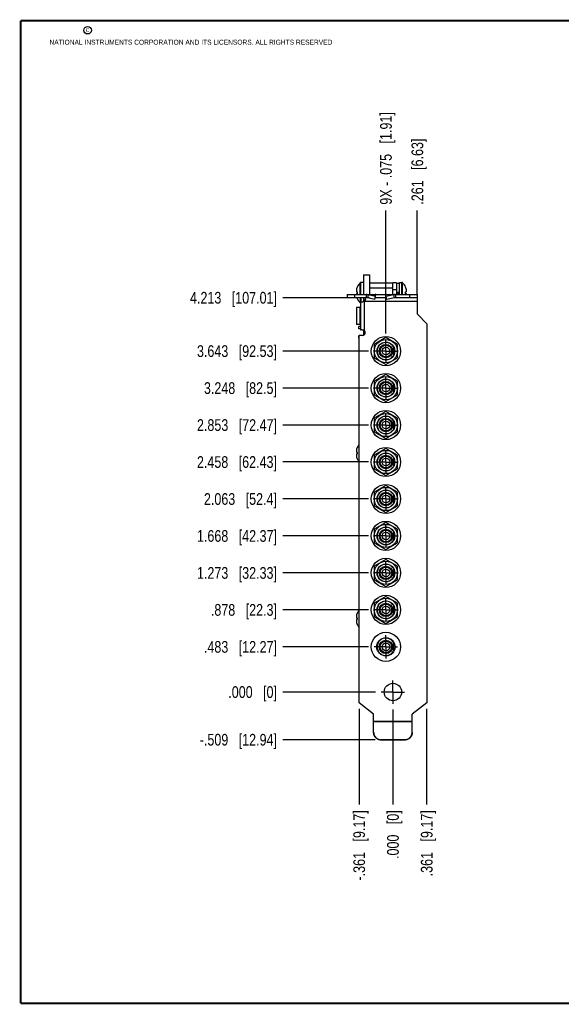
# Model space of a CAD drawing. Header units: inches. Extents: x 0.2 to 16.8, y 0.2 to 10.8.
# Tile 1 of 15: x 0.2 to 6, y 0.2 to 10.8. Entities that reach past the tile are written whole.
import ezdxf

# ---------------------------------------------------------------- set-up
doc = ezdxf.new("R2010")
doc.units = ezdxf.units.IN
doc.header["$LTSCALE"] = 0.935
doc.header["$MEASUREMENT"] = 0
doc.linetypes.add('CENTER', pattern=[0.6, 0.375, -0.075, 0.075, -0.075])
doc.layers.get('0').update_dxf_attribs({"linetype": 'CONTINUOUS'})
doc.layers.add('02___PRT_ALL_AXES', color=7, linetype='CONTINUOUS')
doc.layers.add('DIMENSIONS', color=7, linetype='CONTINUOUS')
doc.styles.get("Standard").update_dxf_attribs({"font": 'txt', "width": 0.8})
doc.dimstyles.new('DIMSTYLE_2', dxfattribs={"dimtxt": 0.125, "dimasz": 0.18, "dimexe": 0.18, "dimexo": 0.0625, "dimgap": 0.09, "dimtad": 0, "dimtih": 1, "dimtoh": 1, "dimdec": 3, "dimzin": 4, "dimdsep": 46, "dimtxsty": 'STANDARD', "dimblk": '_FILLED', "dimblk1": '_FILLED', "dimblk2": '_FILLED', "dimcen": 0.09, "dimadec": 0, "dimazin": 0, "dimtp": 0.01, "dimtm": 0.01, "dimtfac": 1, "dimtdec": 3, "dimtofl": 0, "dimtmove": 0, "dimatfit": 3, "dimldrblk": '_FILLED', "dimfxl": 1, "dimtolj": 1, "dimtzin": 4, "dimarcsym": 0})

# ---------------------------------------------------------------- blocks, each defined once
blk = doc.blocks.new('*D6')
at = {"layer": 'DIMENSIONS', "color": 2, "linetype": 'CONTINUOUS'}
blk.add_line((4.59, 3.406), (4.59, 2.385), dxfattribs=at)
at = {"layer": 'DIMENSIONS', "color": 2, "linetype": 'CONTINUOUS', "insert": (4.528, 2.322), "char_height": 0.125, "width": 1.125, "attachment_point": 3, "rotation": 90, "line_spacing_factor": 0.9}
blk.add_mtext('.361{\\Ftxt.shx;\\W1.000000;\\H0.125000; }[9.17]', dxfattribs=at)
blk = doc.blocks.new('_FILLED')
at = {"color": 0, "linetype": 'BYBLOCK'}
blk.add_solid([(0, 0), (-1, 0.174), (-1, -0.174)], dxfattribs=at)
blk = doc.blocks.new('*D7')
at = {"layer": 'DIMENSIONS', "color": 2, "linetype": 'CONTINUOUS'}
blk.add_line((4.229, 3.397), (4.229, 2.385), dxfattribs=at)
at = {"layer": 'DIMENSIONS', "color": 2, "linetype": 'CONTINUOUS', "insert": (4.167, 2.322), "char_height": 0.125, "width": 0.825, "attachment_point": 3, "rotation": 90, "line_spacing_factor": 0.9}
blk.add_mtext('.000{\\Ftxt.shx;\\W1.000000;\\H0.125000; }[0]', dxfattribs=at)
blk = doc.blocks.new('*D8')
at = {"layer": 'DIMENSIONS', "color": 2, "linetype": 'CONTINUOUS'}
blk.add_line((3.868, 3.406), (3.868, 2.385), dxfattribs=at)
at = {"layer": 'DIMENSIONS', "color": 2, "linetype": 'CONTINUOUS', "insert": (3.806, 2.322), "char_height": 0.125, "width": 1.225, "attachment_point": 3, "rotation": 90, "line_spacing_factor": 0.9}
blk.add_mtext('-.361{\\Ftxt.shx;\\W1.000000;\\H0.125000; }[9.17]', dxfattribs=at)
blk = doc.blocks.new('*D9')
at = {"layer": 'DIMENSIONS', "color": 2, "linetype": 'CONTINUOUS'}
blk.add_line((3.978, 7.798), (3.053, 7.798), dxfattribs=at)
at = {"layer": 'DIMENSIONS', "color": 2, "linetype": 'CONTINUOUS', "insert": (2.99, 7.86), "char_height": 0.125, "width": 1.425, "attachment_point": 3, "line_spacing_factor": 0.9}
blk.add_mtext('4.213{\\Ftxt.shx;\\W1.000000;\\H0.125000; }[107.01]', dxfattribs=at)
blk = doc.blocks.new('*D10')
at = {"layer": 'DIMENSIONS', "color": 2, "linetype": 'CONTINUOUS'}
blk.add_line((4.042, 3.585), (3.053, 3.585), dxfattribs=at)
at = {"layer": 'DIMENSIONS', "color": 2, "linetype": 'CONTINUOUS', "insert": (2.99, 3.647), "char_height": 0.125, "width": 0.825, "attachment_point": 3, "line_spacing_factor": 0.9}
blk.add_mtext('.000{\\Ftxt.shx;\\W1.000000;\\H0.125000; }[0]', dxfattribs=at)
blk = doc.blocks.new('*D11')
at = {"layer": 'DIMENSIONS', "color": 2, "linetype": 'CONTINUOUS'}
blk.add_line((4.041, 3.075), (3.053, 3.075), dxfattribs=at)
at = {"layer": 'DIMENSIONS', "color": 2, "linetype": 'CONTINUOUS', "insert": (2.99, 3.138), "char_height": 0.125, "width": 1.325, "attachment_point": 3, "line_spacing_factor": 0.9}
blk.add_mtext('-.509{\\Ftxt.shx;\\W1.000000;\\H0.125000; }[12.94]', dxfattribs=at)
blk = doc.blocks.new('*D12')
at = {"layer": 'DIMENSIONS', "color": 2, "linetype": 'CONTINUOUS'}
blk.add_line((3.967, 4.068), (3.053, 4.068), dxfattribs=at)
at = {"layer": 'DIMENSIONS', "color": 2, "linetype": 'CONTINUOUS', "insert": (2.99, 4.13), "char_height": 0.125, "width": 1.225, "attachment_point": 3, "line_spacing_factor": 0.9}
blk.add_mtext('.483{\\Ftxt.shx;\\W1.000000;\\H0.125000; }[12.27]', dxfattribs=at)
blk = doc.blocks.new('*D13')
at = {"layer": 'DIMENSIONS', "color": 2, "linetype": 'CONTINUOUS'}
blk.add_line((3.967, 4.463), (3.053, 4.463), dxfattribs=at)
at = {"layer": 'DIMENSIONS', "color": 2, "linetype": 'CONTINUOUS', "insert": (2.99, 4.525), "char_height": 0.125, "width": 1.125, "attachment_point": 3, "line_spacing_factor": 0.9}
blk.add_mtext('.878{\\Ftxt.shx;\\W1.000000;\\H0.125000; }[22.3]', dxfattribs=at)
blk = doc.blocks.new('*D14')
at = {"layer": 'DIMENSIONS', "color": 2, "linetype": 'CONTINUOUS'}
blk.add_line((3.967, 4.858), (3.053, 4.858), dxfattribs=at)
at = {"layer": 'DIMENSIONS', "color": 2, "linetype": 'CONTINUOUS', "insert": (2.99, 4.92), "char_height": 0.125, "width": 1.325, "attachment_point": 3, "line_spacing_factor": 0.9}
blk.add_mtext('1.273{\\Ftxt.shx;\\W1.000000;\\H0.125000; }[32.33]', dxfattribs=at)
blk = doc.blocks.new('*D15')
at = {"layer": 'DIMENSIONS', "color": 2, "linetype": 'CONTINUOUS'}
blk.add_line((3.967, 5.253), (3.053, 5.253), dxfattribs=at)
at = {"layer": 'DIMENSIONS', "color": 2, "linetype": 'CONTINUOUS', "insert": (2.99, 5.315), "char_height": 0.125, "width": 1.325, "attachment_point": 3, "line_spacing_factor": 0.9}
blk.add_mtext('1.668{\\Ftxt.shx;\\W1.000000;\\H0.125000; }[42.37]', dxfattribs=at)
blk = doc.blocks.new('*D16')
at = {"layer": 'DIMENSIONS', "color": 2, "linetype": 'CONTINUOUS'}
blk.add_line((3.967, 5.648), (3.053, 5.648), dxfattribs=at)
at = {"layer": 'DIMENSIONS', "color": 2, "linetype": 'CONTINUOUS', "insert": (2.99, 5.71), "char_height": 0.125, "width": 1.225, "attachment_point": 3, "line_spacing_factor": 0.9}
blk.add_mtext('2.063{\\Ftxt.shx;\\W1.000000;\\H0.125000; }[52.4]', dxfattribs=at)
blk = doc.blocks.new('*D17')
at = {"layer": 'DIMENSIONS', "color": 2, "linetype": 'CONTINUOUS'}
blk.add_line((3.967, 6.043), (3.053, 6.043), dxfattribs=at)
at = {"layer": 'DIMENSIONS', "color": 2, "linetype": 'CONTINUOUS', "insert": (2.99, 6.105), "char_height": 0.125, "width": 1.325, "attachment_point": 3, "line_spacing_factor": 0.9}
blk.add_mtext('2.458{\\Ftxt.shx;\\W1.000000;\\H0.125000; }[62.43]', dxfattribs=at)
blk = doc.blocks.new('*D18')
at = {"layer": 'DIMENSIONS', "color": 2, "linetype": 'CONTINUOUS'}
blk.add_line((3.967, 6.438), (3.053, 6.438), dxfattribs=at)
at = {"layer": 'DIMENSIONS', "color": 2, "linetype": 'CONTINUOUS', "insert": (2.99, 6.5), "char_height": 0.125, "width": 1.325, "attachment_point": 3, "line_spacing_factor": 0.9}
blk.add_mtext('2.853{\\Ftxt.shx;\\W1.000000;\\H0.125000; }[72.47]', dxfattribs=at)
blk = doc.blocks.new('*D19')
at = {"layer": 'DIMENSIONS', "color": 2, "linetype": 'CONTINUOUS'}
blk.add_line((3.967, 6.833), (3.053, 6.833), dxfattribs=at)
at = {"layer": 'DIMENSIONS', "color": 2, "linetype": 'CONTINUOUS', "insert": (2.99, 6.895), "char_height": 0.125, "width": 1.225, "attachment_point": 3, "line_spacing_factor": 0.9}
blk.add_mtext('3.248{\\Ftxt.shx;\\W1.000000;\\H0.125000; }[82.5]', dxfattribs=at)
blk = doc.blocks.new('*D20')
at = {"layer": 'DIMENSIONS', "color": 2, "linetype": 'CONTINUOUS'}
blk.add_line((3.967, 7.228), (3.053, 7.228), dxfattribs=at)
at = {"layer": 'DIMENSIONS', "color": 2, "linetype": 'CONTINUOUS', "insert": (2.99, 7.29), "char_height": 0.125, "width": 1.325, "attachment_point": 3, "line_spacing_factor": 0.9}
blk.add_mtext('3.643{\\Ftxt.shx;\\W1.000000;\\H0.125000; }[92.53]', dxfattribs=at)
blk = doc.blocks.new('*D21')
at = {"layer": 'DIMENSIONS', "color": 2, "linetype": 'CONTINUOUS'}
blk.add_line((4.154, 7.415), (4.154, 8.729), dxfattribs=at)
at = {"layer": 'DIMENSIONS', "color": 2, "linetype": 'CONTINUOUS', "insert": (4.092, 8.792), "char_height": 0.125, "width": 1.625, "attachment_point": 1, "rotation": 90, "line_spacing_factor": 0.9}
blk.add_mtext('9X - .075{\\Ftxt.shx;\\W1.000000;\\H0.125000; }[1.91]', dxfattribs=at)
blk = doc.blocks.new('*D22')
at = {"layer": 'DIMENSIONS', "color": 2, "linetype": 'CONTINUOUS'}
blk.add_line((4.49, 7.82), (4.49, 8.729), dxfattribs=at)
at = {"layer": 'DIMENSIONS', "color": 2, "linetype": 'CONTINUOUS', "insert": (4.428, 8.792), "char_height": 0.125, "width": 1.125, "attachment_point": 1, "rotation": 90, "line_spacing_factor": 0.9}
blk.add_mtext('.261{\\Ftxt.shx;\\W1.000000;\\H0.125000; }[6.63]', dxfattribs=at)

msp = doc.modelspace()

# ---------------------------------------------------------------- linework, layer by layer
at = {"color": 7, "linetype": 'CONTINUOUS'}
for p, q in [((3.9153, 8.0417), (3.9153, 7.8327)), ((3.9153, 8.0417), (3.9773, 8.0417)), ((3.9773, 8.0417), (3.9773, 7.8327)), ((3.8484, 7.9117), (3.8487, 7.9116)), ((3.8804, 7.8327), (3.8804, 7.9574)), ((3.8873, 7.8327), (3.8873, 7.9602)), ((3.9153, 7.9602), (3.8873, 7.9602)), ((3.9773, 7.9587), (4.2273, 7.9587)), ((3.9773, 7.9047), (4.2273, 7.9047)), ((4.2273, 7.8327), (4.2273, 7.9587)), ((4.2673, 7.9567), (4.2273, 7.9567)), ((4.2673, 7.9567), (4.2673, 7.8327)), ((4.2673, 7.9552), (4.2983, 7.9552)), ((4.2983, 7.8327), (4.2983, 7.9602)), ((4.2983, 7.9602), (4.3263, 7.9602)), ((4.3263, 7.8327), (4.3263, 7.9602)), ((4.3333, 7.8327), (4.3333, 7.9574)), ((4.365, 7.9116), (4.3653, 7.9117)), ((3.7403, 7.8327), (3.7403, 7.7977)), ((3.7403, 7.8327), (4.4903, 7.8327)), ((3.9451, 7.7977), (3.7403, 7.7977)), ((3.8203, 7.8327), (3.8203, 7.7977)), ((3.8417, 7.8602), (3.8484, 7.8602)), ((3.8484, 7.8412), (3.8417, 7.8412)), ((3.8484, 7.8602), (3.8487, 7.8602)), ((3.8487, 7.8413), (3.8484, 7.8412)), ((3.8487, 7.7899), (3.8484, 7.7897)), ((3.8804, 7.7977), (3.8804, 7.7441)), ((3.8873, 7.7977), (3.8873, 7.7538)), ((3.9153, 7.7977), (3.9153, 7.7569)), ((3.9351, 7.7832), (3.9351, 7.7977)), ((3.9451, 7.8327), (3.9451, 7.7977)), ((3.9642, 7.8304), (3.9564, 7.7966)), ((4.0356, 7.7783), (3.9564, 7.7966)), ((4.0435, 7.8121), (3.9642, 7.8304)), ((3.9642, 7.8304), (4.0456, 7.8304)), ((4.0356, 7.7783), (4.0435, 7.8121)), ((4.0403, 7.7986), (4.0403, 7.7977)), ((4.1603, 7.7977), (4.0403, 7.7977)), ((4.0435, 7.8121), (4.0456, 7.8304)), ((4.1572, 7.8121), (4.1551, 7.8304)), ((4.2364, 7.8304), (4.1551, 7.8304)), ((4.2364, 7.8304), (4.1572, 7.8121)), ((4.165, 7.7783), (4.1572, 7.8121)), ((4.1603, 7.7986), (4.1603, 7.7977)), ((4.2443, 7.7966), (4.165, 7.7783)), ((4.2673, 7.8817), (4.2273, 7.8817)), ((4.2364, 7.8304), (4.2443, 7.7966)), ((4.2556, 7.8327), (4.2556, 7.7977)), ((4.4903, 7.7977), (4.2556, 7.7977)), ((4.2673, 7.8585), (4.2983, 7.8585)), ((4.2673, 7.843), (4.2983, 7.843)), ((4.365, 7.8602), (4.3653, 7.8602)), ((4.3653, 7.8412), (4.365, 7.8413)), ((4.3653, 7.8602), (4.372, 7.8602)), ((4.372, 7.8412), (4.3653, 7.8412)), ((4.4103, 7.7977), (4.4103, 7.8327)), ((4.4903, 7.6207), (4.4903, 7.8327)), ((3.8413, 7.6948), (3.8413, 7.5128)), ((3.8763, 7.6948), (3.8413, 7.6948)), ((3.8763, 7.6948), (3.8763, 7.5128)), ((3.8813, 7.7538), (3.8813, 7.4538)), ((3.8883, 7.7538), (3.8813, 7.7538)), ((4.4903, 7.7577), (3.9192, 7.7577)), ((3.9213, 7.7577), (3.9213, 7.4483)), ((3.9351, 7.7832), (3.9351, 7.7827)), ((4.4903, 7.6207), (4.5903, 7.5207)), ((3.8763, 7.5128), (3.8413, 7.5128)), ((3.8653, 7.4652), (3.8653, 7.4902)), ((3.8813, 7.4902), (3.8653, 7.4902)), ((4.5903, 7.5207), (4.5903, 3.4688)), ((3.8813, 7.4652), (3.8653, 7.4652)), ((3.8653, 7.3652), (3.8653, 7.3902)), ((3.8683, 7.3902), (3.8653, 7.3902)), ((3.8683, 7.3652), (3.8653, 7.3652)), ((3.8683, 3.4688), (3.8683, 7.3949)), ((3.9043, 7.3949), (3.8683, 7.3949)), ((3.8813, 7.4538), (3.8866, 7.4538)), ((3.9153, 7.4499), (3.9153, 7.3971)), ((4.1543, 7.3721), (4.0293, 7.2999)), ((4.2793, 7.2999), (4.1543, 7.3721)), ((4.0293, 7.2999), (4.0293, 7.1556)), ((4.2348, 7.2743), (4.2348, 7.1812)), ((4.2793, 7.1556), (4.2793, 7.2999)), ((4.0293, 7.1556), (4.1543, 7.0834)), ((4.1543, 7.0834), (4.2793, 7.1556)), ((4.1543, 6.9771), (4.0293, 6.9049)), ((4.2793, 6.9049), (4.1543, 6.9771)), ((4.0293, 6.9049), (4.0293, 6.7606)), ((4.2348, 6.8793), (4.2348, 6.7862)), ((4.2793, 6.7606), (4.2793, 6.9049)), ((4.0293, 6.7606), (4.1543, 6.6884)), ((4.1543, 6.6884), (4.2793, 6.7606)), ((4.1543, 6.5821), (4.0293, 6.5099)), ((4.2793, 6.5099), (4.1543, 6.5821)), ((4.0293, 6.5099), (4.0293, 6.3656)), ((4.2348, 6.4843), (4.2348, 6.3912)), ((4.2793, 6.3656), (4.2793, 6.5099)), ((4.0293, 6.3656), (4.1543, 6.2934)), ((4.1543, 6.2934), (4.2793, 6.3656)), ((3.8417, 6.1472), (3.8484, 6.1472)), ((3.8484, 6.1282), (3.8417, 6.1282)), ((3.8484, 6.1987), (3.8487, 6.1986)), ((3.8484, 6.1472), (3.8487, 6.1472)), ((3.8487, 6.1283), (3.8484, 6.1282)), ((4.1543, 6.1871), (4.0293, 6.1149)), ((4.0293, 6.1149), (4.0293, 5.9706)), ((4.2793, 6.1149), (4.1543, 6.1871)), ((4.2793, 5.9706), (4.2793, 6.1149)), ((3.8487, 6.0769), (3.8484, 6.0767)), ((4.2348, 6.0893), (4.2348, 5.9962)), ((4.0293, 5.9706), (4.1543, 5.8984)), ((4.1543, 5.8984), (4.2793, 5.9706)), ((4.1543, 5.7921), (4.0293, 5.7199)), ((4.2793, 5.7199), (4.1543, 5.7921)), ((4.0293, 5.7199), (4.0293, 5.5756)), ((4.2348, 5.6943), (4.2348, 5.6012)), ((4.2793, 5.5756), (4.2793, 5.7199)), ((4.0293, 5.5756), (4.1543, 5.5034)), ((4.1543, 5.5034), (4.2793, 5.5756)), ((4.1543, 5.3971), (4.0293, 5.3249)), ((4.2793, 5.3249), (4.1543, 5.3971)), ((4.0293, 5.3249), (4.0293, 5.1806)), ((4.2348, 5.2993), (4.2348, 5.2062)), ((4.2793, 5.1806), (4.2793, 5.3249)), ((4.0293, 5.1806), (4.1543, 5.1084)), ((4.1543, 5.1084), (4.2793, 5.1806)), ((4.1543, 5.0021), (4.0293, 4.9299)), ((4.2793, 4.9299), (4.1543, 5.0021)), ((4.0293, 4.9299), (4.0293, 4.7856)), ((4.2348, 4.9043), (4.2348, 4.8112)), ((4.2793, 4.7856), (4.2793, 4.9299)), ((4.0293, 4.7856), (4.1543, 4.7134)), ((4.1543, 4.7134), (4.2793, 4.7856)), ((4.1543, 4.6071), (4.0293, 4.5349)), ((4.0293, 4.5349), (4.0293, 4.3906)), ((4.2793, 4.5349), (4.1543, 4.6071)), ((4.2793, 4.3906), (4.2793, 4.5349)), ((3.8484, 4.4294), (3.8487, 4.4292)), ((4.2348, 4.5093), (4.2348, 4.4162)), ((3.8417, 4.3779), (3.8484, 4.3779)), ((3.8484, 4.3589), (3.8417, 4.3589)), ((3.8484, 4.3779), (3.8487, 4.3779)), ((3.8487, 4.3589), (3.8484, 4.3589)), ((4.0293, 4.3906), (4.1543, 4.3184)), ((4.1543, 4.3184), (4.2793, 4.3906)), ((3.8487, 4.3075), (3.8484, 4.3074)), ((4.2348, 4.1143), (4.2348, 4.0212)), ((4.0233, 3.3477), (3.8683, 3.4688)), ((4.5903, 3.4688), (4.4353, 3.3477)), ((4.0233, 3.1552), (4.0233, 3.3477)), ((4.0233, 3.2737), (4.4353, 3.2737)), ((4.0233, 3.2707), (4.4353, 3.2707)), ((4.4353, 3.1552), (4.4353, 3.3477)), ((4.3553, 3.0755), (4.1033, 3.0755)), ((4.1033, 3.0755), (4.1033, 3.0724)), ((4.3553, 3.0724), (4.1033, 3.0724)), ((4.3553, 3.0755), (4.3553, 3.0724))]:
    msp.add_line(p, q, dxfattribs=at)
at = {"color": 7, "linetype": 'CONTINUOUS', "const_width": 0.02}
for points in [[(0.25, 10.7586), (0.25, 0.2586)], [(16.75, 10.7586), (0.25, 10.7586)], [(0.25, 0.2586), (16.75, 0.2586)]]:
    msp.add_lwpolyline(points, dxfattribs=at)
at = {"color": 2, "linetype": 'CONTINUOUS'}
msp.add_circle((0.9659, 10.6562), 0.0403, dxfattribs=at)
at = {"color": 7, "linetype": 'CONTINUOUS'}
for centre, radius in [((4.1543, 7.2277), 0.156), ((4.1543, 7.2277), 0.124), ((4.1543, 7.2277), 0.095), ((4.1543, 7.2277), 0.0715), ((4.1543, 7.2277), 0.0625), ((4.1543, 7.2277), 0.041), ((4.1543, 6.8327), 0.156), ((4.1543, 6.8327), 0.124), ((4.1543, 6.8327), 0.095), ((4.1543, 6.8327), 0.0715), ((4.1543, 6.8327), 0.0625), ((4.1543, 6.8327), 0.041), ((4.1543, 6.4377), 0.156), ((4.1543, 6.4377), 0.124), ((4.1543, 6.4377), 0.095), ((4.1543, 6.4377), 0.0715), ((4.1543, 6.4377), 0.0625), ((4.1543, 6.4377), 0.041), ((4.1543, 6.0427), 0.156), ((4.1543, 6.0427), 0.124), ((4.1543, 6.0427), 0.095), ((4.1543, 6.0427), 0.0715), ((4.1543, 6.0427), 0.0625), ((4.1543, 6.0427), 0.041), ((4.1543, 5.6477), 0.156), ((4.1543, 5.6477), 0.124), ((4.1543, 5.6477), 0.095), ((4.1543, 5.6477), 0.0715), ((4.1543, 5.6477), 0.0625), ((4.1543, 5.6477), 0.041), ((4.1543, 5.2527), 0.156), ((4.1543, 5.2527), 0.124), ((4.1543, 5.2527), 0.095), ((4.1543, 5.2527), 0.0715), ((4.1543, 5.2527), 0.0625), ((4.1543, 5.2527), 0.041), ((4.1543, 4.8577), 0.156), ((4.1543, 4.8577), 0.124), ((4.1543, 4.8577), 0.095), ((4.1543, 4.8577), 0.0715), ((4.1543, 4.8577), 0.0625), ((4.1543, 4.8577), 0.041), ((4.1543, 4.4627), 0.156), ((4.1543, 4.4627), 0.124), ((4.1543, 4.4627), 0.095), ((4.1543, 4.4627), 0.0715), ((4.1543, 4.4627), 0.0625), ((4.1543, 4.4627), 0.041), ((4.1543, 4.0677), 0.156), ((4.1543, 4.0677), 0.0975), ((4.1543, 4.0677), 0.0715), ((4.1543, 4.0677), 0.0625), ((4.1543, 4.0677), 0.041), ((4.2293, 3.5847), 0.0935)]:
    msp.add_circle(centre, radius, dxfattribs=at)
for centre, radius, start, end in [((3.9488, 7.8653), 0.1105, 165.6029, 176.43134), ((3.9842, 7.8507), 0.1486, 156.0708, 163.57737), ((3.9842, 7.8507), 0.1489, 134.22976, 155.79899), ((3.985, 7.8508), 0.1493, 155.94895, 156.19946), ((3.8873, 7.9502), 0.01, 90, 134.22976), ((4.3263, 7.9502), 0.01, 45.77024, 90), ((4.2295, 7.8507), 0.1489, 24.20101, 45.77024), ((4.2287, 7.8508), 0.1493, 23.80066, 24.05105), ((4.2295, 7.8507), 0.1486, 16.42263, 23.9292), ((4.2649, 7.8653), 0.1105, 3.56866, 14.3971), ((3.9842, 7.8507), 0.1486, 200.87894, 203.9292), ((4.0182, 7.8507), 0.1698, 176.80121, 183.19877), ((3.985, 7.8507), 0.1493, 203.80066, 204.05105), ((3.9842, 7.8507), 0.1489, 204.20101, 225.77024), ((3.945, 7.7543), 0.0784, 75.83134, 89.98654), ((3.9451, 7.7433), 0.0545, 77.98839, 89.9962), ((4.0403, 7.7951), 0.00266, 90.0063, 94.20094), ((4.1603, 7.7951), 0.00266, 85.79906, 89.9937), ((4.2556, 7.7543), 0.0784, 90.01346, 104.16866), ((4.2556, 7.7433), 0.0545, 90.0038, 102.01161), ((4.1954, 7.8507), 0.1698, 356.80121, 3.19877), ((3.8763, 7.6998), 0.005, 270, 360), ((3.8873, 7.7512), 0.01, 225.77024, 233.08695), ((3.8953, 7.7807), 0.0341, 317.57465, 318.49919), ((3.9197, 7.7601), 0.00282, 301.65086, 303.31537), ((3.8763, 7.5078), 0.005, 0, 90), ((3.9043, 7.4243), 0.0294, 270, 54.67477), ((4.1543, 7.2277), 0.093, 30.0497, 329.9503), ((4.1543, 6.8327), 0.093, 30.0497, 329.9503), ((4.1543, 6.4377), 0.093, 30.0497, 329.9503), ((3.9842, 6.1377), 0.1489, 141.12378, 155.79899), ((3.9488, 6.1523), 0.1105, 165.6029, 176.43134), ((3.9488, 6.1232), 0.1105, 183.56866, 194.3971), ((3.9842, 6.1377), 0.1486, 156.0708, 163.57737), ((3.985, 6.1378), 0.1493, 155.94895, 156.19946), ((4.0182, 6.1377), 0.1698, 176.80121, 183.19877), ((4.1543, 6.0427), 0.093, 30.0497, 329.9503), ((3.9842, 6.1377), 0.1486, 196.42263, 203.9292), ((3.985, 6.1377), 0.1493, 203.80066, 204.05105), ((3.9842, 6.1377), 0.1489, 204.20101, 218.87622), ((4.1543, 5.6477), 0.093, 30.0497, 329.9503), ((4.1543, 5.2527), 0.093, 30.0497, 329.9503), ((4.1543, 4.8577), 0.093, 30.0497, 329.9503), ((4.1543, 4.4627), 0.093, 30.0497, 329.9503), ((3.9842, 4.3684), 0.1486, 156.0708, 163.57737), ((3.9842, 4.3684), 0.1489, 141.12378, 155.79899), ((3.985, 4.3684), 0.1493, 155.94895, 156.19946), ((3.9488, 4.3829), 0.1105, 165.6029, 176.43134), ((3.9488, 4.3539), 0.1105, 183.56866, 194.3971), ((3.9842, 4.3684), 0.1486, 196.42263, 203.9292), ((4.0182, 4.3684), 0.1698, 176.80121, 183.19877), ((3.985, 4.3684), 0.1493, 203.80066, 204.05105), ((3.9842, 4.3684), 0.1489, 204.20101, 218.87622), ((4.1543, 4.0677), 0.093, 30.0497, 329.9503), ((4.3559, 3.1552), 0.0794, 357.79911, 359.99975)]:
    msp.add_arc(centre, radius, start, end, dxfattribs=at)
for points, knots in [([(3.8384, 7.8721), (3.8385, 7.8711), (3.8388, 7.8691), (3.8395, 7.8661), (3.8405, 7.8632), (3.8413, 7.8612), (3.8417, 7.8602)], [0, 0, 0, 0, 0.2447072, 0.4922015, 0.7436145, 1, 1, 1, 1]), ([(3.8417, 7.8412), (3.8414, 7.8406), (3.8408, 7.8392), (3.8401, 7.837), (3.8394, 7.8349), (3.8391, 7.8335), (3.839, 7.8327)], [0, 0, 0, 0, 0.255079, 0.5064215, 0.7545453, 1, 1, 1, 1]), ([(3.9348, 7.7978), (3.9347, 7.797), (3.9346, 7.7958), (3.9345, 7.7941), (3.9343, 7.7925), (3.934, 7.7904), (3.9336, 7.7879), (3.9331, 7.7854), (3.9325, 7.7828), (3.9319, 7.7802), (3.9311, 7.7776), (3.9303, 7.7751), (3.9293, 7.7725), (3.9282, 7.7699), (3.927, 7.7674), (3.9257, 7.765), (3.9243, 7.7626), (3.9227, 7.7603), (3.9215, 7.7589), (3.9209, 7.7582)], [0, 0, 0, 0, 0.0562309, 0.0848205, 0.1137122, 0.1723601, 0.2320924, 0.2928222, 0.35446, 0.4169116, 0.4800788, 0.5438645, 0.6081719, 0.6729063, 0.7379757, 0.8032933, 0.8687804, 0.9343669, 1, 1, 1, 1]), ([(4.0456, 7.8304), (4.0452, 7.8307), (4.0446, 7.8313), (4.0437, 7.8318), (4.043, 7.8322), (4.0424, 7.8324), (4.0417, 7.8326), (4.041, 7.8327), (4.0406, 7.8327), (4.0403, 7.8327)], [0, 0, 0, 0, 0.2757386, 0.4053256, 0.5302203, 0.6512175, 0.7692, 0.8851244, 1, 1, 1, 1]), ([(4.1551, 7.8304), (4.1555, 7.8307), (4.1561, 7.8313), (4.157, 7.8318), (4.1576, 7.8322), (4.1583, 7.8324), (4.159, 7.8326), (4.1597, 7.8327), (4.1601, 7.8327), (4.1603, 7.8327)], [0, 0, 0, 0, 0.2757386, 0.4053256, 0.5302203, 0.6512175, 0.7692, 0.8851244, 1, 1, 1, 1]), ([(4.372, 7.8602), (4.3724, 7.8612), (4.3732, 7.8632), (4.3741, 7.8661), (4.3748, 7.8691), (4.3751, 7.8711), (4.3752, 7.8721)], [0, 0, 0, 0, 0.2563855, 0.5077985, 0.7552929, 1, 1, 1, 1]), ([(4.3747, 7.8327), (4.3746, 7.8335), (4.3742, 7.8349), (4.3736, 7.837), (4.3729, 7.8392), (4.3723, 7.8406), (4.372, 7.8412)], [0, 0, 0, 0, 0.2454547, 0.4935784, 0.7449208, 1, 1, 1, 1]), ([(3.8883, 7.7538), (3.8888, 7.7538), (3.8897, 7.7538), (3.8912, 7.7538), (3.8928, 7.7539), (3.8944, 7.754), (3.8962, 7.7541), (3.898, 7.7543), (3.8999, 7.7545), (3.9019, 7.7547), (3.9039, 7.755), (3.906, 7.7553), (3.9081, 7.7556), (3.9111, 7.7561), (3.9148, 7.7568), (3.9177, 7.7574), (3.9192, 7.7577)], [0, 0, 0, 0, 0.0436389, 0.0906736, 0.140951, 0.1943057, 0.2505575, 0.3095152, 0.3709768, 0.4347316, 0.5005606, 0.5682379, 0.6375327, 0.7082101, 0.852761, 1, 1, 1, 1]), ([(3.9351, 7.7827), (3.9351, 7.7822), (3.935, 7.7811), (3.9349, 7.7798), (3.9348, 7.7787), (3.9346, 7.7776), (3.9342, 7.7762), (3.9338, 7.7744), (3.9332, 7.7727), (3.9325, 7.771), (3.9318, 7.7696), (3.9312, 7.7685), (3.9307, 7.7677), (3.9302, 7.7668), (3.9296, 7.7661), (3.929, 7.7653), (3.9284, 7.7645), (3.9279, 7.7639), (3.9275, 7.7634), (3.9271, 7.763), (3.9268, 7.7627), (3.9264, 7.7623), (3.9261, 7.762), (3.9257, 7.7617), (3.9254, 7.7613), (3.9251, 7.761), (3.9248, 7.7608), (3.9246, 7.7607), (3.9244, 7.7605), (3.9243, 7.7604), (3.9241, 7.7602), (3.9238, 7.76), (3.9235, 7.7598), (3.9233, 7.7596), (3.9231, 7.7595), (3.9229, 7.7594), (3.9228, 7.7592), (3.9227, 7.7591), (3.9225, 7.759), (3.9224, 7.7588), (3.9222, 7.7586), (3.922, 7.7584), (3.9217, 7.7581), (3.9214, 7.7579), (3.9213, 7.7578)], [0, 0, 0, 0, 0.0530135, 0.1080102, 0.1362254, 0.1648938, 0.2235069, 0.2836991, 0.3453015, 0.4081311, 0.4719868, 0.504239, 0.5366732, 0.569266, 0.6019942, 0.6348405, 0.6677906, 0.7008194, 0.7173547, 0.7339009, 0.7504616, 0.76704, 0.7836377, 0.8002531, 0.8168738, 0.8334894, 0.8417953, 0.8501011, 0.8584095, 0.8667231, 0.8750421, 0.883364, 0.9000034, 0.9083176, 0.9166309, 0.9249518, 0.9291198, 0.933295, 0.9416658, 0.9500549, 0.9584455, 0.9668189, 0.98346, 1, 1, 1, 1]), ([(3.9213, 7.4483), (3.9205, 7.4486), (3.9188, 7.449), (3.9162, 7.4497), (3.9136, 7.4503), (3.9111, 7.4508), (3.9086, 7.4513), (3.9054, 7.4519), (3.9022, 7.4524), (3.8992, 7.4528), (3.897, 7.453), (3.895, 7.4533), (3.893, 7.4534), (3.8912, 7.4536), (3.8896, 7.4537), (3.888, 7.4537), (3.887, 7.4538), (3.8866, 7.4538)], [0, 0, 0, 0, 0.0754614, 0.1506282, 0.2251938, 0.2988444, 0.3712616, 0.4421265, 0.5779315, 0.6422571, 0.703801, 0.7622813, 0.8174307, 0.8689981, 0.9167516, 0.9604808, 1, 1, 1, 1]), ([(3.8384, 6.1591), (3.8385, 6.1581), (3.8388, 6.1561), (3.8395, 6.1531), (3.8405, 6.1502), (3.8413, 6.1482), (3.8417, 6.1472)], [0, 0, 0, 0, 0.2447072, 0.4922015, 0.7436145, 1, 1, 1, 1]), ([(3.8417, 6.1282), (3.8413, 6.1273), (3.8405, 6.1253), (3.8395, 6.1224), (3.8388, 6.1194), (3.8385, 6.1174), (3.8384, 6.1164)], [0, 0, 0, 0, 0.2563855, 0.5077985, 0.7552929, 1, 1, 1, 1]), ([(3.8384, 4.3898), (3.8385, 4.3888), (3.8388, 4.3868), (3.8395, 4.3838), (3.8405, 4.3808), (3.8413, 4.3788), (3.8417, 4.3779)], [0, 0, 0, 0, 0.2447072, 0.4922015, 0.7436145, 1, 1, 1, 1]), ([(3.8417, 4.3589), (3.8413, 4.3579), (3.8405, 4.356), (3.8395, 4.353), (3.8388, 4.35), (3.8385, 4.348), (3.8384, 4.347)], [0, 0, 0, 0, 0.2563855, 0.5077985, 0.7552929, 1, 1, 1, 1]), ([(4.0233, 3.1552), (4.0233, 3.1539), (4.0234, 3.1513), (4.0237, 3.1474), (4.0242, 3.1435), (4.0251, 3.1383), (4.0267, 3.132), (4.0289, 3.1258), (4.031, 3.1211), (4.0327, 3.1176), (4.0347, 3.1142), (4.0368, 3.1109), (4.039, 3.1077), (4.0423, 3.1036), (4.0467, 3.0987), (4.0515, 3.0943), (4.0557, 3.0911), (4.0589, 3.0889), (4.0622, 3.0868), (4.0656, 3.0849), (4.0691, 3.0831), (4.0739, 3.081), (4.0801, 3.0788), (4.0864, 3.0772), (4.0916, 3.0763), (4.0955, 3.0758), (4.0994, 3.0755), (4.102, 3.0755), (4.1033, 3.0755)], [0, 0, 0, 0, 0.0311938, 0.0623887, 0.0935842, 0.1247817, 0.1871648, 0.249561, 0.2807745, 0.3119926, 0.3432155, 0.3744435, 0.405677, 0.4369161, 0.4993927, 0.5618927, 0.5931607, 0.6244343, 0.6557134, 0.6869975, 0.7182866, 0.7495801, 0.8121604, 0.8747536, 0.9060633, 0.9373744, 0.9686872, 1, 1, 1, 1]), ([(4.1033, 3.0724), (4.102, 3.0724), (4.0994, 3.0725), (4.0955, 3.0728), (4.0916, 3.0733), (4.0864, 3.0741), (4.0801, 3.0757), (4.0739, 3.0779), (4.0691, 3.08), (4.0656, 3.0818), (4.0622, 3.0837), (4.0589, 3.0858), (4.0557, 3.0881), (4.0515, 3.0913), (4.0467, 3.0957), (4.0423, 3.1005), (4.039, 3.1046), (4.0368, 3.1078), (4.0347, 3.1111), (4.0327, 3.1145), (4.031, 3.118), (4.0289, 3.1228), (4.0267, 3.1289), (4.0251, 3.1353), (4.0242, 3.1404), (4.0237, 3.1443), (4.0234, 3.1482), (4.0233, 3.1508), (4.0233, 3.1521)], [0, 0, 0, 0, 0.0313128, 0.0626256, 0.0939367, 0.1252464, 0.1878396, 0.2504199, 0.2817134, 0.3130025, 0.3442866, 0.3755657, 0.4068393, 0.4381073, 0.5006073, 0.5630839, 0.594323, 0.6255565, 0.6567845, 0.6880074, 0.7192255, 0.750439, 0.8128352, 0.8752183, 0.9064158, 0.9376113, 0.9688062, 1, 1, 1, 1]), ([(4.4353, 3.1521), (4.4353, 3.1508), (4.4353, 3.1482), (4.435, 3.1443), (4.4345, 3.1404), (4.4336, 3.1353), (4.432, 3.1289), (4.4298, 3.1228), (4.4277, 3.118), (4.4259, 3.1145), (4.424, 3.1111), (4.4219, 3.1078), (4.4196, 3.1046), (4.4164, 3.1005), (4.412, 3.0957), (4.4071, 3.0913), (4.403, 3.0881), (4.3998, 3.0858), (4.3965, 3.0837), (4.3931, 3.0818), (4.3895, 3.08), (4.3848, 3.0779), (4.3786, 3.0757), (4.3722, 3.0741), (4.3671, 3.0733), (4.3632, 3.0728), (4.3593, 3.0725), (4.3566, 3.0724), (4.3553, 3.0724)], [0, 0, 0, 0, 0.0311938, 0.0623887, 0.0935842, 0.1247817, 0.1871648, 0.249561, 0.2807745, 0.3119926, 0.3432155, 0.3744435, 0.405677, 0.4369161, 0.4993927, 0.5618927, 0.5931607, 0.6244343, 0.6557134, 0.6869975, 0.7182866, 0.7495801, 0.8121604, 0.8747536, 0.9060633, 0.9373744, 0.9686872, 1, 1, 1, 1]), ([(4.3553, 3.0755), (4.3566, 3.0755), (4.3592, 3.0755), (4.363, 3.0758), (4.3668, 3.0763), (4.3718, 3.0771), (4.378, 3.0786), (4.3841, 3.0807), (4.3888, 3.0827), (4.3922, 3.0844), (4.3956, 3.0863), (4.3999, 3.0889), (4.4051, 3.0926), (4.4109, 3.0977), (4.4162, 3.1032), (4.4201, 3.1082), (4.4229, 3.1125), (4.4249, 3.1157), (4.4267, 3.1191), (4.4289, 3.1237), (4.4312, 3.1296), (4.433, 3.1358), (4.434, 3.1407), (4.4346, 3.1445), (4.4351, 3.1483), (4.4352, 3.1508), (4.4353, 3.1521)], [0, 0, 0, 0, 0.0313122, 0.0626245, 0.0939351, 0.1252444, 0.1878381, 0.2504195, 0.2817133, 0.3130029, 0.3442878, 0.3755677, 0.4380939, 0.5005979, 0.5630792, 0.6255379, 0.6567681, 0.6879931, 0.7192132, 0.7504287, 0.8128294, 0.8752162, 0.9064145, 0.9376109, 0.9688055, 1, 1, 1, 1])]:
    msp.add_open_spline(points, degree=3, knots=knots, dxfattribs=at)
at = {"layer": '02___PRT_ALL_AXES', "color": 7, "linetype": 'CENTER'}
for p, q in [((4.1543, 7.2277), (4.1543, 7.3528)), ((4.1543, 7.2277), (4.0292, 7.2277)), ((4.1543, 7.2277), (4.1543, 7.1026)), ((4.1543, 7.2277), (4.2794, 7.2277)), ((4.1543, 6.8327), (4.1543, 6.9578)), ((4.1543, 6.8327), (4.0292, 6.8327)), ((4.1543, 6.8327), (4.1543, 6.7076)), ((4.1543, 6.8327), (4.2794, 6.8327)), ((4.1543, 6.4377), (4.1543, 6.5628)), ((4.1543, 6.4377), (4.0292, 6.4377)), ((4.1543, 6.4377), (4.1543, 6.3126)), ((4.1543, 6.4377), (4.2794, 6.4377)), ((4.1543, 6.0427), (4.1543, 6.1678)), ((4.1543, 6.0427), (4.0292, 6.0427)), ((4.1543, 6.0427), (4.1543, 5.9176)), ((4.1543, 6.0427), (4.2794, 6.0427)), ((4.1543, 5.6477), (4.1543, 5.7728)), ((4.1543, 5.6477), (4.0292, 5.6477)), ((4.1543, 5.6477), (4.1543, 5.5226)), ((4.1543, 5.6477), (4.2794, 5.6477)), ((4.1543, 5.2527), (4.1543, 5.3778)), ((4.1543, 5.2527), (4.0292, 5.2527)), ((4.1543, 5.2527), (4.2794, 5.2527)), ((4.1543, 5.2527), (4.1543, 5.1276)), ((4.1543, 4.8577), (4.1543, 4.9828)), ((4.1543, 4.8577), (4.0292, 4.8577)), ((4.1543, 4.8577), (4.2794, 4.8577)), ((4.1543, 4.8577), (4.1543, 4.7326)), ((4.1543, 4.4627), (4.1543, 4.5878)), ((4.1543, 4.4627), (4.0292, 4.4627)), ((4.1543, 4.4627), (4.2794, 4.4627)), ((4.1543, 4.4627), (4.1543, 4.3376)), ((4.1543, 4.0677), (4.1543, 4.1928)), ((4.1543, 4.0677), (4.0292, 4.0677)), ((4.1543, 4.0677), (4.2794, 4.0677)), ((4.1543, 4.0677), (4.1543, 3.9426)), ((4.2293, 3.5847), (4.2293, 3.7098)), ((4.2293, 3.5847), (4.1042, 3.5847)), ((4.2293, 3.5847), (4.3544, 3.5847)), ((4.2293, 3.5847), (4.2293, 3.4596))]:
    msp.add_line(p, q, dxfattribs=at)

# ---------------------------------------------------------------- texts
at = {"color": 2, "linetype": 'CONTINUOUS', "char_height": 0.053, "attachment_point": 1, "line_spacing_factor": 0.9}
for s, insert, width in [('c', (0.946, 10.6893), 0.0424), ('NATIONAL INSTRUMENTS CORPORATION AND ITS LICENSORS. ALL RIGHTS RESERVED', (0.5583, 10.5546), 3.0104)]:
    msp.add_mtext(s, dxfattribs=dict(at, insert=insert, width=width))

# ---------------------------------------------------------------- dimensions: what is measured, and where the dimension line sits
at = {"layer": 'DIMENSIONS', "color": 2, "linetype": 'CONTINUOUS'}
for feature_location, offset, dtype, origin, text, picture, middle in [((4.1543, 7.4153), (0, 1.3139), 1, (4.2293, 7.3528), '9X - <>', '*D21', (4.1543, 9.6042)), ((4.0408, 3.0755), (-0.988, 0), 0, (4.1033, 3.5847), '-<>', '*D11', (2.1278, 3.0755)), ((3.8683, 3.4063), (0, -1.0214), 1, (4.2293, 3.4688), '-<>', '*D8', (3.9803, 1.5364))]:
    dim = msp.add_ordinate_dim(feature_location=feature_location, offset=offset, dtype=dtype, origin=origin, text=text, dimstyle='DIMSTYLE_2', dxfattribs=at)
    dim.commit()
    dim.dimension.update_dxf_attribs({"geometry": picture, "text_midpoint": middle})
for feature_location, offset, dtype, origin, picture, middle in [((4.4903, 7.8202), (0, 0.909), 1, (4.2293, 7.7577), '*D22', (4.4903, 9.3542)), ((3.9778, 7.7977), (-0.925, 0), 0, (4.1042, 3.5847), '*D9', (1.9778, 7.7977)), ((3.9667, 7.2277), (-0.9139, 0), 0, (4.0292, 3.5847), '*D20', (2.0278, 7.2277)), ((3.9667, 6.8327), (-0.9139, 0), 0, (4.0292, 3.5847), '*D19', (2.0778, 6.8327)), ((3.9667, 6.4377), (-0.9139, 0), 0, (4.0292, 3.5847), '*D18', (2.0278, 6.4377)), ((3.9667, 6.0427), (-0.9139, 0), 0, (4.0292, 3.5847), '*D17', (2.0278, 6.0427)), ((3.9667, 5.6477), (-0.9139, 0), 0, (4.0292, 3.5847), '*D16', (2.0778, 5.6477)), ((3.9667, 5.2527), (-0.9139, 0), 0, (4.0292, 3.5847), '*D15', (2.0278, 5.2527)), ((3.9667, 4.8577), (-0.9139, 0), 0, (4.0292, 3.5847), '*D14', (2.0278, 4.8577)), ((3.9667, 4.4627), (-0.9139, 0), 0, (4.0292, 3.5847), '*D13', (2.1778, 4.4627)), ((3.9667, 4.0677), (-0.9139, 0), 0, (4.0292, 3.5847), '*D12', (2.1278, 4.0677)), ((4.0417305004, 3.5847497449), (-0.9889, 0), 0, (4.1042305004, 3.5847497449), '*D10', (2.3278305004, 3.5847497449)), ((4.2293305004, 3.3971497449), (0, -1.0122286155), 1, (4.2293305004, 3.4596497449), '*D7', (4.3413489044, 1.6864219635)), ((4.5903, 3.4063), (0, -1.0214), 1, (4.2293, 3.4596), '*D6', (4.7023, 1.5364))]:
    dim = msp.add_ordinate_dim(feature_location=feature_location, offset=offset, dtype=dtype, origin=origin, dimstyle='DIMSTYLE_2', dxfattribs=at)
    dim.commit()
    dim.dimension.update_dxf_attribs({"geometry": picture, "text_midpoint": middle})

doc.saveas('drawing.dxf')
